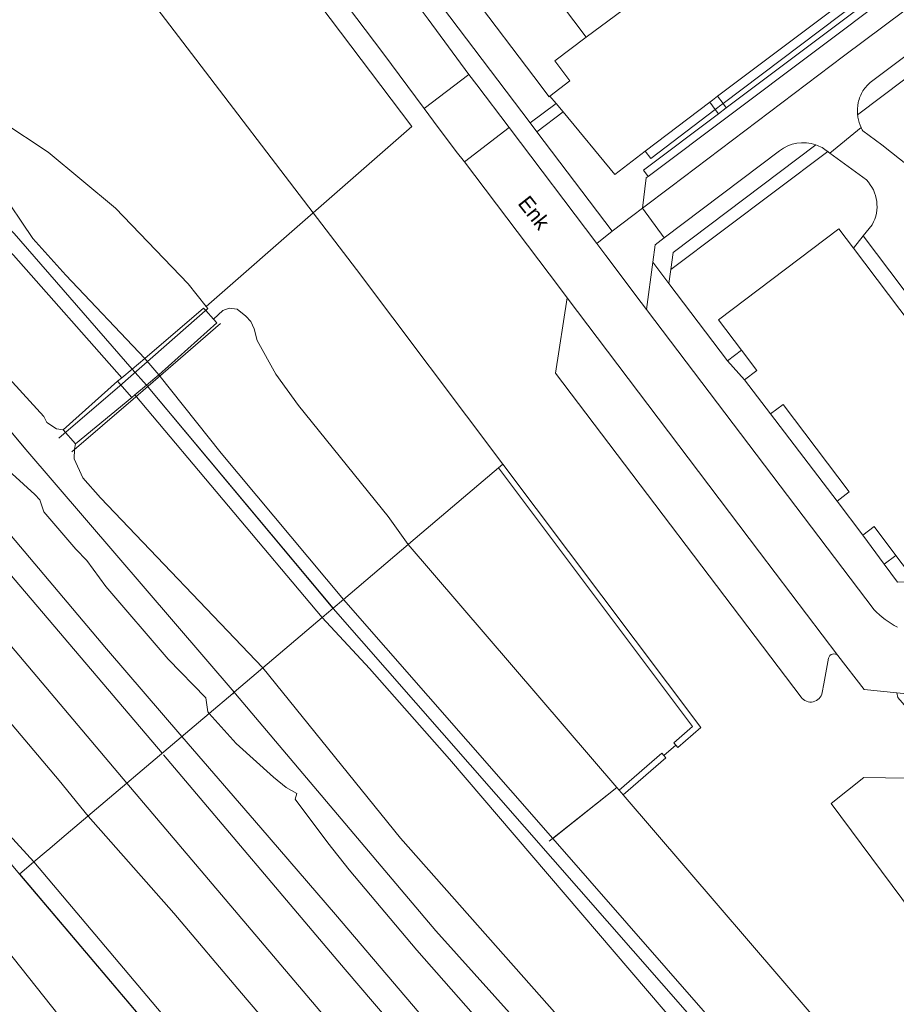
# Model space of a CAD drawing. Header units: metres. Extents: x 151448 to 154749, y 463108 to 465296.
# Tile 57 of 256: x 152332 to 152404, y 463634 to 463714. Entities that reach past the tile are written whole.
import ezdxf
from ezdxf.enums import TextEntityAlignment as Align

# ---------------------------------------------------------------- set-up
doc = ezdxf.new("R2010")
doc.units = ezdxf.units.M
for name, color, linetype, lineweight in [('B-PV-AM-AS_SPOOR_TREIN-G', 253, 'Continuous', 9), ('B-PV-GR-BEPLANTING_CULTUUR_BODEMBEDEKKER-GV', 253, 'Continuous', 9), ('B-PV-GR-BEPLANTING_CULTUUR_HEESTERS-GV', 253, 'Continuous', 9), ('B-PV-GR-GRAS-GV', 253, 'Continuous', 9), ('B-PV-GR-GROENVOORZIENING-GV', 253, 'Continuous', 9), ('B-PV-GR-HAAG-GV', 253, 'Continuous', 9), ('B-PV-GW-TALUD_KRUIN-G', 253, 'Continuous', 9), ('B-PV-IE-TERREINAFSCHEIDING_KUNSTMATIG_HEKWERK-G', 253, 'Continuous', 9), ('B-PV-KW-KUNSTWERK_GELUIDSWERING_SCHERM-G', 253, 'Continuous', 9), ('B-PV-OG-BEBOUWING-GV', 1, 'Continuous', 9), ('B-PV-OG-TERREIN_BEGROEID-GV', 253, 'Continuous', 9), ('B-PV-OG-TERREIN_ERF-GV', 253, 'Continuous', 9), ('B-PV-OG-TOPOGRAFIE-T18', 2, 'Continuous', 9), ('B-PV-VH-GESLOTENVERHARDING-GV', 253, 'Continuous', 9), ('B-PV-VH-HALFVERHARDING-GV', 253, 'Continuous', 9), ('B-PV-VH-OPENVERHARDING_BETONSTRAATSTEEN-GV', 253, 'Continuous', 9), ('B-PV-VH-OPENVERHARDING_SIERBESTRATING-GV', 253, 'Continuous', 9), ('B-PV-VH-OPENVERHARDING_STRAATBAKSTEEN-GV', 253, 'Continuous', 9), ('B-PV-VH-OPENVERHARDING_TEGEL-GV', 253, 'Continuous', 9)]:
    doc.layers.add(name, color=color, linetype=linetype, lineweight=lineweight)
doc.styles.add('Drong', font='txt', dxfattribs={"height": 1.8})

msp = doc.modelspace()

# ---------------------------------------------------------------- linework, layer by layer
at = {"layer": 'B-PV-AM-AS_SPOOR_TREIN-G', "flags": 128}
for points in [[(152276.721, 463736.043), (152303.6, 463704.438), (152319.807, 463685.554), (152339.161, 463662.628), (152345.317, 463655.472)], [(152272.235, 463732.099), (152275.727, 463728.092), (152277.899, 463725.445), (152296.724, 463703.485), (152309.58, 463688.289), (152330.944, 463663.341), (152340.827, 463651.665)], [(152269.324, 463729.54), (152269.326, 463729.538), (152271.671, 463726.568), (152317.071, 463673.401), (152335.292, 463651.872), (152337.653, 463648.974)], [(152345.317, 463655.472), (152351.782, 463648.013), (152357.876, 463640.937), (152365.187, 463632.333)], [(152340.827, 463651.665), (152359.8, 463629.295), (152405.522, 463575.627), (152443.74, 463530.767), (152562.837, 463390.973), (152615.051, 463329.865)], [(152337.653, 463648.974), (152344.665, 463641.039), (152350.201, 463634.499), (152357.738, 463625.64)]]:
    msp.add_lwpolyline(points, dxfattribs=at)
at = {"layer": 'B-PV-GR-BEPLANTING_CULTUUR_BODEMBEDEKKER-GV', "flags": 128}
msp.add_lwpolyline([(152380.503, 463696.78), (152382.189, 463698.066), (152382.992, 463698.673), (152383.284, 463701.138), (152383.443, 463701.258), (152383.057, 463701.783), (152389.189, 463706.379), (152388.928, 463706.726), (152383.674, 463702.728), (152383.203, 463703.312), (152380.722, 463701.425), (152376.488, 463706.533), (152374.349, 463704.915)], close=True, dxfattribs=at)
at = {"layer": 'B-PV-GR-BEPLANTING_CULTUUR_HEESTERS-GV', "flags": 128}
for points in [[(152375.415, 463707.827), (152375.337, 463707.769), (152374.09, 463709.425), (152369.217, 463715.897), (152366.526, 463719.568), (152365.941, 463716.047), (152365.939, 463716.033), (152373.806, 463705.633), (152375.913, 463707.226)], [(152373.806, 463705.633), (152374.349, 463704.915), (152376.488, 463706.533), (152375.913, 463707.226)], [(152388.928, 463706.726), (152389.189, 463706.379), (152389.829, 463706.859), (152389.566, 463707.208), (152389.29, 463707), (152389.135, 463706.883)]]:
    msp.add_lwpolyline(points, close=True, dxfattribs=at)
for points in [[(152400.993, 463704.99), (152402.562, 463703.842), (152407.028, 463700.304), (152409.584, 463697.414), (152410.806, 463696.032), (152411.6, 463696.642), (152413.078, 463697.777), (152411.976, 463699.213), (152407.143, 463705.639), (152404.437, 463709.203), (152400.572, 463706.289)], [(152398.126, 463703.301), (152385.292, 463693.651), (152385.141, 463692.518), (152389.93, 463686.172), (152391.088, 463687.043), (152389.206, 463689.533), (152399.037, 463696.967), (152400.231, 463695.389)], [(152397.151, 463703.834), (152385.477, 463695.041), (152385.292, 463693.651), (152398.126, 463703.301)], [(152401.288, 463700.973), (152398.304, 463703.147)], [(152400.231, 463695.389), (152401.03, 463696.388), (152401.767, 463697.308)]]:
    msp.add_lwpolyline(points, dxfattribs=at)
at = {"layer": 'B-PV-GR-BEPLANTING_CULTUUR_HEESTERS-GV'}
for points in [[(152400.572, 463706.289, 0.017002), (152400.595, 463706.108)], [(152400.595, 463706.108, 0.068822), (152400.856, 463705.255)], [(152400.856, 463705.255, 0.025462), (152400.993, 463704.99)], [(152398.126, 463703.301, 0.08741), (152397.151, 463703.834)], [(152398.304, 463703.147, 0.018412), (152398.126, 463703.301)], [(152401.767, 463697.308, 0.332058), (152401.288, 463700.973)]]:
    msp.add_lwpolyline(points, format="xyb", dxfattribs=at)
at = {"layer": 'B-PV-GR-GRAS-GV', "flags": 128}
for points in [[(152311.994, 463709.86), (152320.85, 463706.604), (152323.976, 463705.024), (152327.501, 463702.909), (152328.982, 463701.802), (152330.356, 463700.273), (152333.133, 463696.187), (152335.839, 463693.174), (152342.274, 463686.372), (152347.096, 463690.48), (152347.264, 463690.296), (152347.448, 463690.457), (152347.295, 463690.632), (152345.838, 463692.481), (152339.877, 463698.664), (152334.387, 463703.238), (152330.583, 463705.753), (152326.353, 463707.478), (152322.252, 463708.425), (152316.322, 463709.599)], [(152340.06, 463684.51), (152340.397, 463684.793), (152331.539, 463694.83), (152329.869, 463696.418), (152326.843, 463698.249), (152318.943, 463701.797), (152313.528, 463704.57), (152311.565, 463705.488), (152314.411, 463702.682), (152320.901, 463696), (152334.022, 463681.628), (152334.267, 463681.142), (152335.073, 463680.624), (152335.599, 463680.543)], [(152358.538, 463666.682), (152363.831, 463671.171), (152362.196, 463673.456), (152354.865, 463682.529), (152352.996, 463685.095), (152351.482, 463687.833), (152351.241, 463688.801), (152350.958, 463689.409), (152350.552, 463689.844), (152349.827, 463690.418), (152349.172, 463690.49), (152348.657, 463690.311), (152347.912, 463689.587), (152348.187, 463689.287), (152343.427, 463685.034), (152348.52, 463678.64)], [(152358.538, 463666.682), (152348.52, 463678.64), (152343.427, 463685.034), (152342.417, 463684.186), (152357.676, 463665.952)], [(152342.417, 463684.186), (152341.472, 463683.393), (152356.784, 463665.195), (152357.303, 463665.635), (152357.676, 463665.952)], [(152341.22, 463683.181), (152336.618, 463679.387), (152336.525, 463678.967), (152336.518, 463678.183), (152337.228, 463676.61), (152338.672, 463674.983), (152351.927, 463661.077), (152356.784, 463665.195), (152341.472, 463683.393)], [(152363.831, 463671.171), (152358.538, 463666.682), (152375.643, 463647.132), (152380.887, 463651.307)]]:
    msp.add_lwpolyline(points, close=True, dxfattribs=at)
for points in [[(152308.106, 463708.237), (152332.56, 463678.934), (152349.588, 463659.094), (152351.927, 463661.077), (152338.672, 463674.983), (152337.228, 463676.61), (152336.518, 463678.183), (152336.525, 463678.967), (152336.618, 463679.387), (152335.599, 463680.543), (152335.073, 463680.624), (152334.267, 463681.142), (152334.022, 463681.628), (152320.901, 463696)], [(152331.539, 463694.83), (152340.397, 463684.793), (152341.253, 463685.513), (152331.608, 463696.601)], [(152415.566, 463601.5), (152375.643, 463647.132), (152358.538, 463666.682), (152357.676, 463665.952), (152357.303, 463665.635), (152356.784, 463665.195), (152360.66, 463661.036), (152367.214, 463653.608), (152390.114, 463626.797)], [(152390.114, 463626.797), (152367.214, 463653.608), (152360.66, 463661.036), (152356.784, 463665.195), (152351.927, 463661.077), (152363.198, 463647.168), (152375.997, 463632.702)], [(152375.997, 463632.702), (152363.198, 463647.168), (152351.927, 463661.077), (152349.588, 463659.094), (152349.705, 463658.959), (152366.074, 463639.597), (152374.052, 463630.726)], [(152399.409, 463629.736), (152381.399, 463650.711), (152381.26, 463650.872), (152381.073, 463651.09), (152380.887, 463651.307), (152375.643, 463647.132), (152415.566, 463601.5)]]:
    msp.add_lwpolyline(points, dxfattribs=at)
at = {"layer": 'B-PV-GR-GROENVOORZIENING-GV', "flags": 128}
for points in [[(152330.583, 463705.753), (152334.387, 463703.238), (152339.877, 463698.664), (152345.838, 463692.481), (152347.295, 463690.632), (152347.448, 463690.457), (152347.264, 463690.296), (152347.912, 463689.587), (152348.657, 463690.311), (152349.172, 463690.49), (152349.827, 463690.418), (152350.552, 463689.844), (152350.958, 463689.409), (152351.241, 463688.801), (152351.482, 463687.833), (152352.996, 463685.095), (152354.865, 463682.529), (152362.196, 463673.456), (152363.831, 463671.171), (152364.049, 463671.358), (152371.221, 463677.438), (152371.533, 463677.702), (152371.57, 463677.734), (152371.567, 463677.738), (152359.598, 463693.636), (152356.047, 463698.285), (152346.096, 463711.31), (152331.409, 463730.536)], [(152331.608, 463696.601), (152341.253, 463685.513), (152342.274, 463686.372), (152335.839, 463693.174), (152333.133, 463696.187), (152330.356, 463700.273)], [(152374.052, 463630.726), (152366.074, 463639.597), (152349.705, 463658.959), (152349.588, 463659.094), (152349.581, 463659.088), (152349.473, 463659.001), (152347.538, 463657.361), (152349.759, 463654.891), (152352.796, 463652.151), (152353.845, 463651.293), (152354.729, 463650.819), (152354.589, 463650.341), (152357.257, 463646.787), (152358.983, 463644.578), (152364.516, 463637.999), (152370.135, 463631.628)]]:
    msp.add_lwpolyline(points, dxfattribs=at)
for points in [[(152389.566, 463707.208), (152400.671, 463715.579), (152400.224, 463716.174), (152389.115, 463707.807)], [(152400.671, 463715.579), (152389.566, 463707.208), (152389.829, 463706.859), (152400.957, 463715.199)], [(152274.328, 463713.78), (152274.369, 463713.329), (152274.274, 463712.821), (152300.311, 463682.35), (152332.052, 463644.232), (152333.219, 463645.222), (152327.139, 463651.858), (152307.623, 463675.411), (152290.953, 463695.152), (152278.071, 463709.875)], [(152347.538, 463657.361), (152349.473, 463659.001), (152349.581, 463659.088), (152349.588, 463659.094), (152332.56, 463678.934), (152308.106, 463708.237), (152306.363, 463706.663), (152310.603, 463701.632), (152316.423, 463694.905), (152317.083, 463693.848), (152320.585, 463689.609), (152326.042, 463683.434), (152331.43, 463676.952), (152333.286, 463675.249), (152333.688, 463674.832), (152334.041, 463673.852), (152336.639, 463670.793), (152337.534, 463669.861), (152339.094, 463667.748), (152344.195, 463661.806), (152347.286, 463658.647), (152347.432, 463657.479)], [(152383.203, 463703.312), (152383.674, 463702.728), (152388.928, 463706.726), (152388.477, 463707.325)], [(152389.115, 463707.807), (152388.714, 463707.505), (152388.477, 463707.325), (152388.928, 463706.726), (152389.135, 463706.883), (152389.29, 463707), (152389.566, 463707.208)], [(152332.052, 463644.232), (152371.103, 463598.157), (152371.84, 463597.344), (152372.419, 463597.785), (152368.621, 463603.135), (152345.234, 463630.974), (152333.219, 463645.222)]]:
    msp.add_lwpolyline(points, close=True, dxfattribs=at)
at = {"layer": 'B-PV-GR-HAAG-GV', "flags": 128}
for points in [[(152400.224, 463716.174), (152389.115, 463707.807), (152389.566, 463707.208), (152400.671, 463715.579)], [(152400.671, 463715.579), (152389.566, 463707.208), (152389.829, 463706.859), (152400.957, 463715.199)], [(152388.477, 463707.325), (152383.203, 463703.312), (152383.674, 463702.728), (152388.928, 463706.726)], [(152388.928, 463706.726), (152389.135, 463706.883), (152389.29, 463707), (152389.566, 463707.208), (152389.115, 463707.807), (152388.714, 463707.505), (152388.477, 463707.325)], [(152371.221, 463677.438), (152387.071, 463656.282), (152385.545, 463654.961), (152385.71, 463654.773), (152385.876, 463654.585), (152387.751, 463656.208), (152371.57, 463677.734)]]:
    msp.add_lwpolyline(points, close=True, dxfattribs=at)
at = {"layer": 'B-PV-GW-TALUD_KRUIN-G', "flags": 128}
for points in [[(152311.994, 463709.86), (152320.85, 463706.604), (152323.976, 463705.024), (152327.501, 463702.909), (152328.982, 463701.802), (152330.356, 463700.273), (152333.133, 463696.187), (152335.839, 463693.174), (152342.274, 463686.372)], [(152340.397, 463684.793), (152331.539, 463694.83), (152329.869, 463696.418), (152326.843, 463698.249), (152318.943, 463701.797), (152313.528, 463704.57), (152311.565, 463705.488)], [(152342.274, 463686.372), (152343.427, 463685.034)], [(152341.22, 463683.181), (152340.06, 463684.51)], [(152356.784, 463665.195), (152341.472, 463683.393)], [(152358.538, 463666.682), (152375.643, 463647.132)], [(152390.114, 463626.797), (152367.214, 463653.608), (152360.66, 463661.036), (152356.784, 463665.195)], [(152375.643, 463647.132), (152415.566, 463601.5)]]:
    msp.add_lwpolyline(points, dxfattribs=at)
at = {"layer": 'B-PV-IE-TERREINAFSCHEIDING_KUNSTMATIG_HEKWERK-G', "flags": 128}
for points in [[(152356.047, 463698.285), (152364.118, 463705.343), (152340.694, 463736.308), (152332.275, 463729.939), (152331.608, 463730.745)], [(152275.033, 463734.559), (152282.716, 463725.504), (152308.078, 463695.995), (152343.697, 463654.104)], [(152347.295, 463690.632), (152356.047, 463698.285)], [(152347.448, 463690.457), (152340.252, 463684.132), (152335.265, 463679.866)], [(152347.295, 463690.632), (152347.448, 463690.457)], [(152348.484, 463689.247), (152341.334, 463683.042), (152336.331, 463678.748)], [(152324.998, 463687.995), (152332.56, 463678.934), (152349.588, 463659.094)], [(152349.534, 463658.975), (152349.496, 463659.02)], [(152349.705, 463658.959), (152366.074, 463639.597), (152374.052, 463630.726), (152382.5, 463622.092), (152393.641, 463610.871), (152406.732, 463596.074), (152414.474, 463588.003), (152426.93, 463574.24), (152430.949, 463568.816)], [(152343.809, 463653.97), (152358.665, 463636.437), (152398.976, 463589.263), (152405.554, 463581.402), (152418.999, 463565.788)], [(152375.363, 463646.909), (152380.897, 463651.295)]]:
    msp.add_lwpolyline(points, dxfattribs=at)
at = {"layer": 'B-PV-KW-KUNSTWERK_GELUIDSWERING_SCHERM-G', "flags": 128}
for points in [[(152294.891, 463722.343), (152300.395, 463715.992), (152303.273, 463713.07), (152306.234, 463710.76), (152310.298, 463708.366), (152321.124, 463704.162), (152324.869, 463702.24), (152327.913, 463700.043), (152331.608, 463696.601), (152341.253, 463685.513), (152342.417, 463684.186), (152357.673, 463665.953)], [(152357.675, 463665.951), (152404.617, 463612.401), (152421.284, 463593.103), (152423.683, 463591.023), (152425.82, 463589.385), (152428.806, 463587.719), (152431.485, 463586.345), (152434.105, 463585.318), (152439.132, 463583.757), (152442.958, 463582.363), (152446.953, 463580.226), (152450.195, 463578.318), (152452.696, 463576.141), (152454.281, 463574.638), (152456.489, 463572.254), (152459.011, 463569.28), (152462.774, 463564.644), (152477.75, 463547.045), (152491.38, 463530.527)], [(152332.056, 463644.228), (152371.103, 463598.157)]]:
    msp.add_lwpolyline(points, dxfattribs=at)
at = {"layer": 'B-PV-OG-BEBOUWING-GV', "flags": 128}
for points in [[(152382.535, 463715.758), (152377.641, 463722.258), (152375.742, 463724.781), (152375.276, 463725.399), (152373.278, 463723.895), (152373.737, 463723.286), (152375.642, 463720.755), (152373.494, 463719.138), (152378.383, 463712.645)], [(152369.217, 463715.897), (152374.09, 463709.425), (152375.337, 463707.769), (152375.415, 463707.827), (152377.054, 463709.062), (152375.809, 463710.715), (152378.383, 463712.645), (152373.494, 463719.138), (152371.581, 463721.679), (152371.148, 463722.254), (152369.154, 463720.753), (152369.58, 463720.187), (152371.51, 463717.624)], [(152400.231, 463695.389), (152399.037, 463696.967), (152389.206, 463689.533), (152391.088, 463687.043), (152392.331, 463685.4), (152391.328, 463684.641), (152393.445, 463681.841), (152393.452, 463681.847), (152394.48, 463682.624), (152399.893, 463675.465), (152398.89, 463674.706), (152400.988, 463671.93), (152401.919, 463672.634), (152403.698, 463670.282), (152405.338, 463668.113), (152415.211, 463675.578), (152414.469, 463676.559)]]:
    msp.add_lwpolyline(points, close=True, dxfattribs=at)
at = {"layer": 'B-PV-OG-TERREIN_BEGROEID-GV', "flags": 128}
for points in [[(152395.949, 463658.699), (152375.861, 463685.186), (152376.815, 463691.346), (152376.185, 463692.179), (152368.423, 463702.448), (152367.752, 463703.3), (152365.883, 463705.788), (152365.117, 463706.813), (152361.754, 463711.367), (152356.047, 463718.912), (152341.075, 463738.703), (152336.842, 463738.833), (152334.221, 463736.6), (152333.46, 463735.952), (152329.846, 463732.873)], [(152331.608, 463730.745), (152332.275, 463729.939), (152340.694, 463736.308), (152364.118, 463705.343), (152356.047, 463698.285), (152359.598, 463693.636), (152371.567, 463677.738), (152371.57, 463677.734), (152387.751, 463656.208), (152385.876, 463654.585), (152385.71, 463654.773), (152384.729, 463653.924), (152384.894, 463653.736), (152381.399, 463650.711), (152399.409, 463629.736)], [(152398.199, 463661.867), (152397.809, 463659.777), (152397.677, 463659.07)], [(152428.484, 463627.785), (152410.661, 463650.834), (152407.454, 463654.525), (152406.404, 463654.623), (152406.487, 463655.637), (152403.854, 463658.668), (152403.777, 463659.054), (152401.12, 463659.324), (152398.963, 463662.089)]]:
    msp.add_lwpolyline(points, dxfattribs=at)
for points in [[(152331.608, 463730.745), (152331.409, 463730.536), (152346.096, 463711.31), (152356.047, 463698.285), (152364.118, 463705.343), (152340.694, 463736.308), (152332.275, 463729.939)], [(152371.533, 463677.702), (152371.221, 463677.438), (152387.071, 463656.282), (152385.545, 463654.961), (152385.71, 463654.773), (152385.876, 463654.585), (152387.751, 463656.208), (152371.57, 463677.734)], [(152364.049, 463671.358), (152363.831, 463671.171), (152380.887, 463651.307), (152381.073, 463651.09), (152384.564, 463654.111), (152384.729, 463653.924), (152385.71, 463654.773), (152385.545, 463654.961), (152387.071, 463656.282), (152371.221, 463677.438)], [(152381.073, 463651.09), (152381.26, 463650.872), (152381.399, 463650.711), (152384.894, 463653.736), (152384.729, 463653.924), (152384.564, 463654.111)], [(152409.958, 463634.469), (152398.418, 463649.996), (152401.076, 463652.122), (152408.203, 463652.017), (152417.296, 463639.574)]]:
    msp.add_lwpolyline(points, close=True, dxfattribs=at)
at = {"layer": 'B-PV-OG-TERREIN_BEGROEID-GV'}
for points in [[(152398.963, 463662.089, 0.622927), (152398.199, 463661.867)], [(152397.677, 463659.07, -0.666193), (152395.949, 463658.699)]]:
    msp.add_lwpolyline(points, format="xyb", dxfattribs=at)
at = {"layer": 'B-PV-OG-TERREIN_ERF-GV', "flags": 128}
for points in [[(152382.535, 463715.758), (152378.383, 463712.645), (152375.809, 463710.715), (152377.054, 463709.062), (152375.415, 463707.827), (152375.913, 463707.226), (152376.488, 463706.533), (152380.722, 463701.425), (152383.203, 463703.312), (152388.477, 463707.325), (152388.714, 463707.505), (152389.115, 463707.807), (152400.224, 463716.174)], [(152402.717, 463554.918), (152402.582, 463555.177), (152403.609, 463555.932), (152407.398, 463558.717), (152408.697, 463559.672), (152408.49, 463559.926), (152396.732, 463574.352), (152393.241, 463577.928), (152392.248, 463579.156), (152386.125, 463584.948), (152384.355, 463586.579), (152380.2, 463590.406), (152372.419, 463597.785), (152371.84, 463597.344), (152371.103, 463598.157), (152332.052, 463644.232)], [(152313.464, 463624.745), (152338.296, 463628.837), (152328.461, 463641.188)], [(152328.461, 463641.188), (152338.296, 463628.837), (152345.237, 463621.038), (152350.857, 463614.722), (152358.412, 463606.233), (152370.909, 463592.192), (152383.498, 463577.611), (152366.009, 463560.867), (152363.897, 463558.518), (152369.51, 463556.782), (152372.56, 463555.84), (152381.954, 463552.934), (152390.343, 463550.533)]]:
    msp.add_lwpolyline(points, dxfattribs=at)
for points in [[(152400.231, 463695.389), (152414.469, 463676.559), (152415.435, 463677.291), (152401.03, 463696.388)], [(152389.93, 463686.172), (152391.328, 463684.641), (152392.331, 463685.4), (152391.088, 463687.043)], [(152393.452, 463681.847), (152398.89, 463674.706), (152399.893, 463675.465), (152394.48, 463682.624)], [(152403.698, 463670.282), (152401.919, 463672.634), (152400.988, 463671.93), (152402.743, 463669.561)], [(152403.698, 463670.282), (152402.743, 463669.561), (152403.824, 463668.081), (152405.338, 463668.113)]]:
    msp.add_lwpolyline(points, close=True, dxfattribs=at)
at = {"layer": 'B-PV-VH-GESLOTENVERHARDING-GV', "flags": 128}
for points in [[(152347.096, 463690.48), (152342.274, 463686.372), (152343.427, 463685.034), (152348.187, 463689.287), (152347.912, 463689.587), (152347.264, 463690.296)], [(152342.274, 463686.372), (152341.253, 463685.513), (152342.417, 463684.186), (152343.427, 463685.034)], [(152340.397, 463684.793), (152340.06, 463684.51), (152341.22, 463683.181), (152341.472, 463683.393), (152342.417, 463684.186), (152341.253, 463685.513)], [(152341.22, 463683.181), (152340.06, 463684.51), (152335.599, 463680.543), (152336.618, 463679.387)]]:
    msp.add_lwpolyline(points, close=True, dxfattribs=at)
at = {"layer": 'B-PV-VH-HALFVERHARDING-GV', "flags": 128}
for points in [[(152327.139, 463651.858), (152333.219, 463645.222), (152334.232, 463646.081), (152334.517, 463646.323), (152335.132, 463646.844), (152335.849, 463647.451), (152346.667, 463656.623), (152347.538, 463657.361), (152347.432, 463657.479), (152347.286, 463658.647), (152344.195, 463661.806), (152339.094, 463667.748), (152337.534, 463669.861), (152336.639, 463670.793), (152334.041, 463673.852), (152333.688, 463674.832), (152333.286, 463675.249), (152331.43, 463676.952)], [(152370.135, 463631.628), (152364.516, 463637.999), (152358.983, 463644.578), (152357.257, 463646.787), (152354.589, 463650.341), (152354.729, 463650.819), (152353.845, 463651.293), (152352.796, 463652.151), (152349.759, 463654.891), (152347.538, 463657.361), (152346.667, 463656.623), (152335.849, 463647.451), (152335.132, 463646.844), (152334.517, 463646.323), (152334.232, 463646.081), (152333.219, 463645.222), (152345.234, 463630.974)]]:
    msp.add_lwpolyline(points, dxfattribs=at)
at = {"layer": 'B-PV-VH-OPENVERHARDING_BETONSTRAATSTEEN-GV', "flags": 128}
msp.add_lwpolyline([(152465.776, 463760.667), (152464.155, 463761.65), (152463.901, 463761.694), (152383.443, 463701.258), (152383.284, 463701.138), (152382.992, 463698.673), (152385.312, 463700.4), (152399.414, 463711.084), (152412.725, 463721.044), (152460.965, 463757.271), (152465.516, 463760.613)], close=True, dxfattribs=at)
for points in [[(152398.963, 463662.089), (152392.543, 463670.542), (152376.815, 463691.346), (152375.861, 463685.186), (152395.949, 463658.699)], [(152397.677, 463659.07), (152397.809, 463659.777), (152398.199, 463661.867)]]:
    msp.add_lwpolyline(points, dxfattribs=at)
at = {"layer": 'B-PV-VH-OPENVERHARDING_BETONSTRAATSTEEN-GV'}
for points in [[(152398.199, 463661.867, -0.622927), (152398.963, 463662.089)], [(152395.949, 463658.699, 0.666193), (152397.677, 463659.07)]]:
    msp.add_lwpolyline(points, format="xyb", dxfattribs=at)
at = {"layer": 'B-PV-VH-OPENVERHARDING_SIERBESTRATING-GV', "flags": 128}
for points in [[(152400.856, 463705.255), (152398.304, 463703.147), (152401.288, 463700.973)], [(152420.687, 463684.861), (152411.404, 463695.357), (152410.806, 463696.032), (152409.584, 463697.414), (152407.028, 463700.304), (152402.562, 463703.842), (152400.993, 463704.99)], [(152401.767, 463697.308), (152401.03, 463696.388), (152415.435, 463677.291), (152419.059, 463680.038), (152420.099, 463680.827)]]:
    msp.add_lwpolyline(points, dxfattribs=at)
at = {"layer": 'B-PV-VH-OPENVERHARDING_SIERBESTRATING-GV'}
for points in [[(152400.993, 463704.99, -0.025462), (152400.856, 463705.255)], [(152401.288, 463700.973, -0.332058), (152401.767, 463697.308)]]:
    msp.add_lwpolyline(points, format="xyb", dxfattribs=at)
at = {"layer": 'B-PV-VH-OPENVERHARDING_STRAATBAKSTEEN-GV', "flags": 128}
for points in [[(152400.572, 463706.289), (152404.437, 463709.203), (152463.251, 463753.541), (152467.264, 463756.566), (152469.257, 463757.3), (152471.105, 463758.04), (152472.296, 463758.494), (152512.504, 463773.829), (152515.187, 463774.852), (152516.92, 463773.731), (152516.496, 463775.989), (152514.744, 463776.075), (152513.561, 463775.666), (152471.707, 463759.711), (152470.63, 463759.275), (152467.828, 463758.237)], [(152400.957, 463715.199), (152389.829, 463706.859), (152389.189, 463706.379), (152383.057, 463701.783), (152383.443, 463701.258), (152463.901, 463761.694)], [(152401.712, 463709.006), (152466.636, 463757.795), (152465.516, 463760.613), (152460.965, 463757.271), (152412.725, 463721.044), (152399.414, 463711.084), (152385.312, 463700.4), (152382.992, 463698.673), (152384.766, 463696.248), (152394.175, 463703.357)], [(152467.828, 463758.237), (152466.636, 463757.795), (152401.712, 463709.006)], [(152365.117, 463706.813), (152368.789, 463709.596), (152365.447, 463714.116), (152364.464, 463715.42), (152360.513, 463720.66), (152343.975, 463742.596), (152343.965, 463742.61), (152340.365, 463747.371), (152340.233, 463747.23)], [(152341.075, 463738.703), (152356.047, 463718.912), (152361.754, 463711.367), (152365.117, 463706.813)], [(152401.917, 463665.838), (152383.321, 463690.369), (152382.877, 463690.956), (152379.972, 463694.801), (152379.241, 463695.769), (152372.08, 463705.252), (152368.423, 463702.448), (152376.185, 463692.179), (152376.815, 463691.346), (152392.543, 463670.542), (152398.963, 463662.089), (152401.12, 463659.324), (152403.777, 463659.054), (152406.744, 463658.753), (152409.044, 463658.519), (152411.798, 463658.239)], [(152398.304, 463703.147), (152400.856, 463705.255)], [(152394.175, 463703.357), (152384.766, 463696.248), (152384.024, 463695.655), (152383.836, 463694.244), (152385.141, 463692.518)], [(152385.141, 463692.518), (152385.292, 463693.651), (152385.477, 463695.041), (152397.151, 463703.834)], [(152391.328, 463684.641), (152389.93, 463686.172), (152385.141, 463692.518), (152383.836, 463694.244), (152383.321, 463690.369), (152401.917, 463665.838)], [(152408.436, 463663.872), (152405.338, 463668.113), (152403.824, 463668.081), (152402.743, 463669.561), (152400.988, 463671.93), (152398.89, 463674.706), (152393.452, 463681.847), (152393.445, 463681.841), (152391.328, 463684.641)]]:
    msp.add_lwpolyline(points, dxfattribs=at)
for points in [[(152364.464, 463715.42), (152365.447, 463714.116), (152368.789, 463709.596), (152369.437, 463708.751), (152372.08, 463705.252), (152379.241, 463695.769), (152380.503, 463696.78), (152374.349, 463704.915), (152373.806, 463705.633), (152365.939, 463716.033), (152365.941, 463716.047), (152364.818, 463717.524)], [(152368.789, 463709.596), (152365.117, 463706.813), (152365.883, 463705.788), (152367.752, 463703.3), (152368.423, 463702.448), (152372.08, 463705.252), (152369.437, 463708.751)], [(152379.972, 463694.801), (152382.877, 463690.956), (152383.321, 463690.369), (152383.836, 463694.244), (152384.024, 463695.655), (152384.766, 463696.248), (152382.992, 463698.673), (152382.189, 463698.066), (152380.503, 463696.78), (152379.241, 463695.769)]]:
    msp.add_lwpolyline(points, close=True, dxfattribs=at)
at = {"layer": 'B-PV-VH-OPENVERHARDING_STRAATBAKSTEEN-GV'}
for points in [[(152401.01, 463708.25, -0.089193), (152401.712, 463709.006)], [(152401.712, 463709.006, 0.089193), (152401.01, 463708.25)], [(152400.622, 463707.295, -0.090074), (152401.01, 463708.25)], [(152401.01, 463708.25, 0.090074), (152400.622, 463707.295)], [(152400.572, 463706.289, -0.077541), (152400.622, 463707.295)], [(152400.622, 463707.295, 0.077541), (152400.572, 463706.289)], [(152400.595, 463706.108, -0.017002), (152400.572, 463706.289)], [(152400.856, 463705.255, -0.068822), (152400.595, 463706.108)], [(152397.151, 463703.834, 0.248952), (152394.175, 463703.357)], [(152394.175, 463703.357, -0.248952), (152397.151, 463703.834)], [(152397.151, 463703.834, -0.08741), (152398.126, 463703.301)], [(152398.126, 463703.301, -0.018412), (152398.304, 463703.147)], [(152401.917, 463665.838, 0.081745), (152403.831, 463664.402)], [(152403.831, 463664.402, -0.081745), (152401.917, 463665.838)]]:
    msp.add_lwpolyline(points, format="xyb", dxfattribs=at)
at = {"layer": 'B-PV-VH-OPENVERHARDING_TEGEL-GV', "flags": 128}
msp.add_lwpolyline([(152409.958, 463634.469), (152417.296, 463639.574), (152408.203, 463652.017), (152401.076, 463652.122), (152398.418, 463649.996)], close=True, dxfattribs=at)

# ---------------------------------------------------------------- texts
at = {"layer": 'B-PV-OG-TOPOGRAFIE-T18', "style": 'Drong'}
msp.add_text('Enk', height=1.25, rotation=308.3, dxfattribs=at).set_placement((152374.138, 463698.316), align=Align.MIDDLE)

doc.saveas('drawing.dxf')
